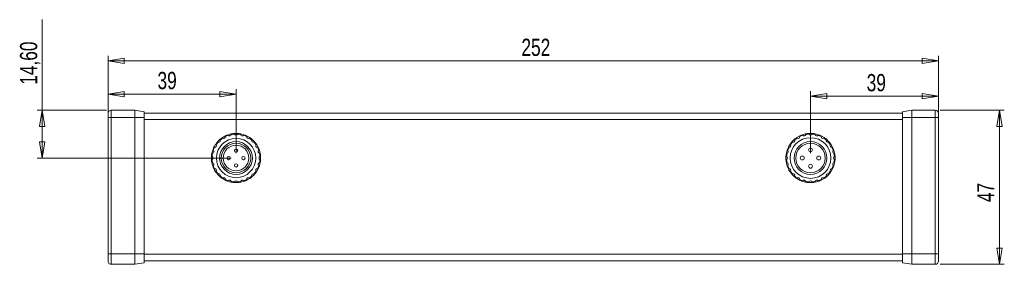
# Model space of a CAD drawing. Header units: millimetres. Extents: x 25 to 384, y 33 to 282.
# Tile 6 of 6: x 184 to 384, y 233 to 282. Entities that reach past the tile are written whole.
import ezdxf

# ---------------------------------------------------------------- set-up
doc = ezdxf.new("R2010")
doc.units = ezdxf.units.MM
doc.styles.add('SLDTEXTSTYLE0', font='TXT', dxfattribs={"width": 0.75})
doc.dimstyles.new('SLDDIMSTYLE0', dxfattribs={"dimtxt": 3.5, "dimasz": 3.302, "dimexe": 0, "dimexo": 0.0625, "dimgap": 0.875, "dimtad": 1, "dimtoh": 1, "dimlfac": 1.5, "dimrnd": 1e-09, "dimzin": 12, "dimdsep": 46, "dimtxsty": 'SLDTEXTSTYLE0', "dimblk1": 'CLOSED', "dimblk2": 'CLOSED', "dimsah": 1, "dimcen": 0.09, "dimadec": 0, "dimazin": 0, "dimtfac": 1, "dimtofl": 0, "dimtmove": 0, "dimatfit": 3, "dimldrblk": 'CLOSED', "dimfxl": 0, "dimtolj": 1, "dimtzin": 12, "dimarcsym": 0})

# ---------------------------------------------------------------- blocks, each defined once
blk = doc.blocks.new('_CLOSED')
at = {"color": 0, "linetype": 'ByBlock', "lineweight": -2}
for p, q in [((-1, 0.166667), (0, 0)), ((-1, 0.166667), (-1, -0.166667)), ((0, 0), (-1, -0.166667)), ((0, 0), (-1, 0))]:
    blk.add_line(p, q, dxfattribs=at)
blk = doc.blocks.new('*D2')
at = {"color": 7, "linetype": 'Continuous', "lineweight": 0}
for p, q in [((201.72, 263.6), (201.72, 275.07)), ((201.72, 274.07), (370.39, 274.07)), ((370.39, 263.6), (370.39, 275.07))]:
    blk.add_line(p, q, dxfattribs=at)
at = {"color": 7, "linetype": 'Continuous', "lineweight": 0, "xscale": 3.302, "yscale": 3.302, "rotation": 180.0000000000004}
blk.add_blockref('_CLOSED', (201.72, 274.07, 14.78), dxfattribs=at)
at = {"color": 7, "linetype": 'Continuous', "lineweight": 0, "xscale": 3.302, "yscale": 3.302}
blk.add_blockref('_CLOSED', (370.39, 274.07, 14.78), dxfattribs=at)
at = {"color": 7, "linetype": 'Continuous', "lineweight": 0, "insert": (285.68, 278.58), "char_height": 3.5, "attachment_point": 1, "style": 'SLDTEXTSTYLE0'}
blk.add_mtext('252', dxfattribs=at)
blk = doc.blocks.new('*D3')
at = {"color": 7, "linetype": 'Continuous', "lineweight": 0}
for p, q in [((370.72, 264.07), (383.75, 264.07)), ((382.75, 264.07), (382.75, 232.73)), ((370.72, 232.73), (383.75, 232.73))]:
    blk.add_line(p, q, dxfattribs=at)
at = {"color": 7, "linetype": 'Continuous', "lineweight": 0, "xscale": 3.302, "yscale": 3.302}
for p, rotation in [((382.75, 264.07, 14.78), 90.0000000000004), ((382.75, 232.73, 14.78), 270.0000000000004)]:
    blk.add_blockref('_CLOSED', p, dxfattribs=dict(at, rotation=rotation))
at = {"color": 7, "linetype": 'Continuous', "lineweight": 0, "insert": (378.24, 245.37), "char_height": 3.5, "attachment_point": 1, "rotation": 90, "style": 'SLDTEXTSTYLE0'}
blk.add_mtext('47', dxfattribs=at)
blk = doc.blocks.new('*D4')
at = {"color": 7, "linetype": 'Continuous', "lineweight": 0}
for p, q in [((188.35, 264.07), (188.35, 282.45)), ((201.39, 264.07), (187.35, 264.07)), ((188.35, 264.07), (188.35, 254.33)), ((226.72, 254.33), (187.35, 254.33))]:
    blk.add_line(p, q, dxfattribs=at)
at = {"color": 7, "linetype": 'Continuous', "lineweight": 0, "xscale": 3.302, "yscale": 3.302}
for p, rotation in [((188.35, 264.07, 14.78), 90.0000000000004), ((188.35, 254.33, 14.78), 270.0000000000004)]:
    blk.add_blockref('_CLOSED', p, dxfattribs=dict(at, rotation=rotation))
at = {"color": 7, "linetype": 'Continuous', "lineweight": 0, "insert": (183.84, 269.22), "char_height": 3.5, "attachment_point": 1, "rotation": 90, "style": 'SLDTEXTSTYLE0'}
blk.add_mtext('14,60', dxfattribs=at)
blk = doc.blocks.new('*D5')
at = {"color": 7, "linetype": 'Continuous', "lineweight": 0}
for p, q in [((201.72, 263.6), (201.72, 268.32)), ((227.72, 255.33), (227.72, 268.32)), ((227.72, 267.32), (201.72, 267.32))]:
    blk.add_line(p, q, dxfattribs=at)
at = {"color": 7, "linetype": 'Continuous', "lineweight": 0, "xscale": 3.302, "yscale": 3.302}
for p, rotation in [((201.72, 267.32, 14.78), 180.0000000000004), ((227.72, 267.32, 14.78), 360.0000000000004)]:
    blk.add_blockref('_CLOSED', p, dxfattribs=dict(at, rotation=rotation))
at = {"color": 7, "linetype": 'Continuous', "lineweight": 0, "insert": (211.77, 271.83), "char_height": 3.5, "attachment_point": 1, "style": 'SLDTEXTSTYLE0'}
blk.add_mtext('39', dxfattribs=at)
blk = doc.blocks.new('*D6')
at = {"color": 7, "linetype": 'Continuous', "lineweight": 0}
for p, q in [((344.39, 255.33), (344.39, 267.89)), ((344.39, 266.89), (370.39, 266.89)), ((370.39, 263.6), (370.39, 267.89))]:
    blk.add_line(p, q, dxfattribs=at)
at = {"color": 7, "linetype": 'Continuous', "lineweight": 0, "xscale": 3.302, "yscale": 3.302, "rotation": 180.0000000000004}
blk.add_blockref('_CLOSED', (344.39, 266.89, 14.78), dxfattribs=at)
at = {"color": 7, "linetype": 'Continuous', "lineweight": 0, "xscale": 3.302, "yscale": 3.302}
blk.add_blockref('_CLOSED', (370.39, 266.89, 14.78), dxfattribs=at)
at = {"color": 7, "linetype": 'Continuous', "lineweight": 0, "insert": (355.8, 271.4), "char_height": 3.5, "attachment_point": 1, "style": 'SLDTEXTSTYLE0'}
blk.add_mtext('39', dxfattribs=at)

msp = doc.modelspace()

# ---------------------------------------------------------------- linework, layer by layer
at = {"color": 7, "linetype": 'Continuous', "lineweight": 15}
for p, q in [((202.3881, 264.0661), (202.3881, 262.5994)), ((202.3881, 264.0661), (207.1644, 264.0661)), ((207.1644, 262.5994), (207.1644, 264.0661)), ((209.0548, 263.7327), (207.1644, 264.0661)), ((364.9452, 264.0661), (363.0548, 263.7327)), ((364.9452, 264.0661), (364.9452, 262.5994)), ((369.7214, 264.0661), (364.9452, 264.0661)), ((369.7214, 262.5994), (369.7214, 264.0661)), ((201.7214, 262.5994), (201.7214, 263.3994)), ((201.7214, 246.9269), (201.7214, 262.5994)), ((201.7214, 262.5994), (202.3881, 262.5994)), ((202.3881, 262.5994), (202.3881, 234.8661)), ((202.3881, 262.5994), (207.1644, 262.5994)), ((207.1644, 234.8661), (207.1644, 262.5994)), ((209.0548, 262.5994), (207.1644, 262.5994)), ((209.0548, 263.7327), (209.0548, 262.5994)), ((209.0548, 263.4661), (363.0548, 263.4661)), ((209.0548, 262.5994), (209.0548, 234.8661)), ((363.0548, 262.1327), (209.0548, 262.1327)), ((363.0548, 262.5994), (363.0548, 263.7327)), ((364.9452, 262.5994), (363.0548, 262.5994)), ((363.0548, 234.8661), (363.0548, 262.5994)), ((369.7214, 262.5994), (364.9452, 262.5994)), ((364.9452, 262.5994), (364.9452, 234.8661)), ((369.7214, 234.8661), (369.7214, 262.5994)), ((369.7214, 262.5994), (370.3881, 262.5994)), ((370.3881, 263.3994), (370.3881, 262.5994)), ((370.3881, 262.5994), (370.3881, 246.9269)), ((231.8754, 257.1157), (232.2085, 256.5387)), ((348.542, 257.1157), (348.8752, 256.5387)), ((222.7214, 254.3327), (222.7326, 254.6659)), ((222.7326, 253.9996), (222.7214, 254.3327)), ((222.8163, 255.3022), (222.9888, 255.9458)), ((232.7103, 254.6659), (232.7103, 253.9996)), ((339.3881, 254.3327), (339.3992, 254.6659)), ((339.3992, 253.9996), (339.3881, 254.3327)), ((339.483, 255.3022), (339.6554, 255.9458)), ((349.377, 254.6659), (349.377, 253.9996)), ((222.992, 252.7104), (222.8163, 253.3633)), ((232.2085, 252.1268), (231.8754, 251.5498)), ((339.6586, 252.7104), (339.483, 253.3633)), ((348.8752, 252.1268), (348.542, 251.5498)), ((201.7214, 245.3994), (201.7214, 246.9526)), ((201.7214, 243.8719), (201.7214, 245.3994)), ((201.7214, 234.8661), (201.7214, 243.8719)), ((370.3881, 243.8719), (370.3881, 234.8661)), ((201.7214, 234.8661), (202.3881, 234.8661)), ((201.7214, 233.3994), (201.7214, 234.8661)), ((202.3881, 234.8661), (207.1644, 234.8661)), ((202.3881, 234.8661), (202.3881, 232.7327)), ((209.0548, 234.8661), (207.1644, 234.8661)), ((207.1644, 232.7327), (207.1644, 234.8661)), ((209.0548, 234.8661), (209.0548, 233.0661)), ((209.0548, 234.7994), (363.0548, 234.7994)), ((364.9452, 234.8661), (363.0548, 234.8661)), ((363.0548, 233.0661), (363.0548, 234.8661)), ((369.7214, 234.8661), (364.9452, 234.8661)), ((364.9452, 234.8661), (364.9452, 232.7327)), ((369.7214, 234.8661), (370.3881, 234.8661)), ((369.7214, 232.7327), (369.7214, 234.8661)), ((370.3881, 234.8661), (370.3881, 233.3994)), ((202.3881, 232.7327), (207.1644, 232.7327)), ((209.0548, 233.0661), (207.1644, 232.7327)), ((363.0548, 233.4661), (209.0548, 233.4661)), ((364.9452, 232.7327), (363.0548, 233.0661)), ((369.7214, 232.7327), (364.9452, 232.7327))]:
    msp.add_line(p, q, dxfattribs=at)
at = {"color": 7, "linetype": 'Continuous', "lineweight": 15, "flags": 128}
for points in [[(223.9558, 257.6221), (224.4181, 258.0861), (224.4293, 258.096)], [(224.9385, 258.4867), (225.0999, 258.5904), (225.4745, 258.7994)], [(226.1084, 259.0654), (226.668, 259.2205), (226.752, 259.2379)], [(227.3883, 259.3216), (227.5092, 259.3282), (228.0501, 259.3219)], [(228.6909, 259.2379), (229.1856, 259.1136), (229.3345, 259.0654)], [(229.9684, 258.7994), (229.9725, 258.7974), (230.5044, 258.4867)], [(231.0135, 258.096), (231.3312, 257.7924), (231.4871, 257.6221)], [(340.6225, 257.6221), (341.0847, 258.0861), (341.096, 258.096)], [(341.6052, 258.4867), (341.7666, 258.5904), (342.1411, 258.7994)], [(342.7751, 259.0654), (343.3347, 259.2205), (343.4187, 259.2379)], [(344.055, 259.3216), (344.1759, 259.3282), (344.7167, 259.3219)], [(345.3575, 259.2379), (345.8522, 259.1136), (346.0011, 259.0654)], [(346.6351, 258.7994), (346.6391, 258.7974), (347.1711, 258.4867)], [(347.6802, 258.096), (347.9979, 257.7924), (348.1538, 257.6221)], [(223.2344, 256.5387), (223.3564, 256.7712), (223.5675, 257.1157)], [(339.9119, 256.5606), (340.023, 256.7712), (340.2342, 257.1157)], [(232.4541, 255.9458), (232.5601, 255.5926), (232.6266, 255.3022)], [(349.1208, 255.9458), (349.2268, 255.5926), (349.2932, 255.3022)], [(223.5675, 251.5498), (223.3564, 251.8943), (223.2344, 252.1268)], [(232.6266, 253.3633), (232.5601, 253.0729), (232.4427, 252.6867)], [(340.2342, 251.5498), (340.023, 251.8943), (339.9009, 252.1271)], [(349.2932, 253.3633), (349.2268, 253.0729), (349.1094, 252.6867)], [(224.4293, 250.5695), (224.4181, 250.5794), (223.9582, 251.0406)], [(225.5155, 249.8457), (225.0999, 250.0751), (224.9385, 250.1788)], [(230.5044, 250.1788), (229.9725, 249.8681), (229.9274, 249.8457)], [(231.4847, 251.0406), (231.3312, 250.873), (231.0135, 250.5695)], [(341.096, 250.5695), (341.0847, 250.5794), (340.6249, 251.0406)], [(342.1822, 249.8457), (341.7666, 250.0751), (341.6052, 250.1788)], [(347.1711, 250.1788), (346.6391, 249.8681), (346.594, 249.8457)], [(348.1514, 251.0406), (347.9979, 250.873), (347.6802, 250.5695)], [(226.752, 249.4276), (226.668, 249.445), (226.1084, 249.6001)], [(228.0546, 249.3439), (227.5092, 249.3372), (227.3883, 249.3439)], [(229.3345, 249.6001), (229.1856, 249.5519), (228.6909, 249.4276)], [(343.4187, 249.4276), (343.3347, 249.445), (342.7751, 249.6001)], [(344.7213, 249.3439), (344.1759, 249.3372), (344.055, 249.3439)], [(346.0011, 249.6001), (345.8522, 249.5519), (345.3575, 249.4276)]]:
    msp.add_lwpolyline(points, dxfattribs=at)
at = {"color": 7, "linetype": 'Continuous', "lineweight": 15}
for centre, radius in [((227.7214, 254.3327), 4), ((344.3881, 254.3327), 4.1333), ((227.7214, 254.3327), 3.3333), ((227.7214, 254.3327), 3), ((227.7214, 254.3327), 2.6), ((227.7214, 255.8327), 0.3333), ((344.3881, 254.3327), 3.3333), ((344.3881, 254.3327), 3), ((344.3888, 256.0001), 0.4), ((226.2214, 254.3327), 0.3333), ((229.2214, 254.3327), 0.3333), ((342.7214, 254.3327), 0.4), ((346.0561, 254.3327), 0.4), ((227.7214, 252.8327), 0.3333), ((344.3888, 252.6654), 0.4)]:
    msp.add_circle(centre, radius, dxfattribs=at)
for centre, radius, start, end in [((202.3881, 263.3994), 0.6667, 90, 180), ((369.7214, 263.3994), 0.6667, 0, 90), ((224.1859, 257.8683), 0.3333, 250.340702, 19.659298), ((227.7214, 254.3327), 5, 123.820426, 131.179574), ((227.7214, 254.3327), 4.8667, 123.54903, 131.45097), ((225.2214, 258.6629), 0.3333, 235.340702, 4.659298), ((227.7214, 254.3327), 5, 108.820426, 116.179574), ((227.7214, 254.3327), 4.8667, 108.54903, 116.45097), ((226.4273, 259.1624), 0.3333, 220.340702, 349.659298), ((227.7214, 254.3327), 5, 93.820426, 101.179574), ((227.7214, 254.3327), 4.8667, 93.54903, 101.45097), ((227.7214, 259.3327), 0.3333, 205.340702, 334.659298), ((227.7214, 254.3327), 4.8667, 78.54903, 86.45097), ((227.7214, 254.3327), 5, 78.820426, 86.179574), ((229.0155, 259.1624), 0.3333, 190.340702, 319.659298), ((227.7214, 254.3327), 4.8667, 63.54903, 71.45097), ((227.7214, 254.3327), 5, 63.820426, 71.179574), ((230.2214, 258.6629), 0.3333, 175.340702, 304.659298), ((227.7214, 254.3327), 4.8667, 48.54903, 56.45097), ((227.7214, 254.3327), 5, 48.820426, 56.179574), ((231.257, 257.8683), 0.3333, 160.340702, 289.659298), ((340.8526, 257.8683), 0.3333, 250.340702, 19.659298), ((344.3881, 254.3327), 5, 123.820426, 131.179574), ((344.3881, 254.3327), 4.8667, 123.54903, 131.45097), ((341.8881, 258.6629), 0.3333, 235.340702, 4.659298), ((344.3881, 254.3327), 5, 108.820426, 116.179574), ((344.3881, 254.3327), 4.8667, 108.54903, 116.45097), ((343.094, 259.1624), 0.3333, 220.340702, 349.659298), ((344.3881, 254.3327), 5, 93.820426, 101.179574), ((344.3881, 254.3327), 4.8667, 93.54903, 101.45097), ((344.3881, 259.3327), 0.3333, 205.340702, 334.659298), ((344.3881, 254.3327), 4.8667, 78.54903, 86.45097), ((344.3881, 254.3327), 5, 78.820426, 86.179574), ((345.6822, 259.1624), 0.3333, 190.340702, 319.659298), ((344.3881, 254.3327), 4.8667, 63.54903, 71.45097), ((344.3881, 254.3327), 5, 63.820426, 71.179574), ((346.8881, 258.6629), 0.3333, 175.340702, 304.659298), ((344.3881, 254.3327), 4.8667, 48.54903, 56.45097), ((344.3881, 254.3327), 5, 48.820426, 56.179574), ((347.9236, 257.8683), 0.3333, 160.340702, 289.659298), ((227.7214, 254.3327), 5, 153.820426, 161.179574), ((227.7214, 254.3327), 4.8667, 153.54903, 161.45097), ((223.3913, 256.8327), 0.3333, 265.340702, 34.659298), ((227.7214, 254.3327), 5, 138.820426, 146.179574), ((227.7214, 254.3327), 4.8667, 138.54903, 146.45097), ((227.7214, 254.3327), 4.8667, 33.54903, 41.45097), ((227.7214, 254.3327), 5, 33.820426, 41.179574), ((232.0516, 256.8327), 0.3333, 145.340702, 274.659298), ((227.7214, 254.3327), 4.8667, 18.54903, 26.45097), ((227.7214, 254.3327), 5, 18.820426, 26.179574), ((344.3881, 254.3327), 5, 153.820426, 161.179574), ((344.3881, 254.3327), 4.8667, 153.54903, 161.45097), ((340.058, 256.8327), 0.3333, 265.340702, 34.659298), ((344.3881, 254.3327), 5, 138.820426, 146.179574), ((344.3881, 254.3327), 4.8667, 138.54903, 146.45097), ((344.3881, 254.3327), 4.8667, 33.54903, 41.45097), ((344.3881, 254.3327), 5, 33.820426, 41.179574), ((348.7182, 256.8327), 0.3333, 145.340702, 274.659298), ((344.3881, 254.3327), 4.8667, 18.54903, 26.45097), ((344.3881, 254.3327), 5, 18.820426, 26.179574), ((227.7214, 254.3327), 5, 168.820426, 176.179574), ((227.7214, 254.3327), 5, 183.820426, 191.179574), ((227.7214, 254.3327), 4.8667, 168.54903, 176.45097), ((222.7214, 254.3327), 0.3333, 295.340702, 64.659298), ((227.7214, 254.3327), 4.8667, 183.54903, 191.45097), ((222.8918, 255.6268), 0.3333, 280.340702, 49.659298), ((232.5511, 255.6268), 0.3333, 130.340702, 259.659298), ((232.7214, 254.3327), 0.3333, 115.340702, 244.659298), ((227.7214, 254.3327), 4.8667, 3.54903, 11.45097), ((227.7214, 254.3327), 4.8667, 348.54903, 356.45097), ((227.7214, 254.3327), 5, 3.820426, 11.179574), ((227.7214, 254.3327), 5, 348.820426, 356.179574), ((344.3881, 254.3327), 5, 168.820426, 176.179574), ((344.3881, 254.3327), 5, 183.820426, 191.179574), ((344.3881, 254.3327), 4.8667, 168.54903, 176.45097), ((339.3881, 254.3327), 0.3333, 295.340702, 64.659298), ((344.3881, 254.3327), 4.8667, 183.54903, 191.45097), ((339.5585, 255.6268), 0.3333, 280.340702, 49.659298), ((349.2177, 255.6268), 0.3333, 130.340702, 259.659298), ((349.3881, 254.3327), 0.3333, 115.340702, 244.659298), ((344.3881, 254.3327), 4.8667, 3.54903, 11.45097), ((344.3881, 254.3327), 4.8667, 348.54903, 356.45097), ((344.3881, 254.3327), 5, 3.820426, 11.179574), ((344.3881, 254.3327), 5, 348.820426, 356.179574), ((222.8918, 253.0386), 0.3333, 310.340702, 79.659298), ((227.7214, 254.3327), 5, 198.820426, 206.179574), ((227.7214, 254.3327), 4.8667, 198.54903, 206.45097), ((223.3913, 251.8327), 0.3333, 325.340702, 94.659298), ((232.0516, 251.8327), 0.3333, 85.340702, 214.659298), ((227.7214, 254.3327), 4.8667, 333.54903, 341.45097), ((227.7214, 254.3327), 5, 333.820426, 341.179574), ((232.5511, 253.0386), 0.3333, 100.340702, 229.659298), ((339.5585, 253.0386), 0.3333, 310.340702, 79.659298), ((344.3881, 254.3327), 5, 198.820426, 206.179574), ((344.3881, 254.3327), 4.8667, 198.54903, 206.45097), ((340.058, 251.8327), 0.3333, 325.340702, 94.659298), ((348.7182, 251.8327), 0.3333, 85.340702, 214.659298), ((344.3881, 254.3327), 4.8667, 333.54903, 341.45097), ((344.3881, 254.3327), 5, 333.820426, 341.179574), ((349.2177, 253.0386), 0.3333, 100.340702, 229.659298), ((227.7214, 254.3327), 5, 213.820426, 221.179574), ((227.7214, 254.3327), 4.8667, 213.54903, 221.45097), ((224.1859, 250.7972), 0.3333, 340.340702, 109.659298), ((227.7214, 254.3327), 5, 228.820426, 236.179574), ((227.7214, 254.3327), 4.8667, 228.54903, 236.45097), ((225.2214, 250.0026), 0.3333, 355.340702, 124.659298), ((227.7214, 254.3327), 4.8667, 243.54903, 251.45097), ((227.7214, 254.3327), 4.8667, 288.54903, 296.45097), ((230.2214, 250.0026), 0.3333, 55.340702, 184.659298), ((227.7214, 254.3327), 4.8667, 303.54903, 311.45097), ((227.7214, 254.3327), 5, 303.820426, 311.179574), ((231.257, 250.7972), 0.3333, 70.340702, 199.659298), ((227.7214, 254.3327), 4.8667, 318.54903, 326.45097), ((227.7214, 254.3327), 5, 318.820426, 326.179574), ((344.3881, 254.3327), 5, 213.820426, 221.179574), ((344.3881, 254.3327), 4.8667, 213.54903, 221.45097), ((340.8526, 250.7972), 0.3333, 340.340702, 109.659298), ((344.3881, 254.3327), 5, 228.820426, 236.179574), ((344.3881, 254.3327), 4.8667, 228.54903, 236.45097), ((341.8881, 250.0026), 0.3333, 355.340702, 124.659298), ((344.3881, 254.3327), 4.8667, 243.54903, 251.45097), ((344.3881, 254.3327), 4.8667, 288.54903, 296.45097), ((346.8881, 250.0026), 0.3333, 55.340702, 184.659298), ((344.3881, 254.3327), 4.8667, 303.54903, 311.45097), ((344.3881, 254.3327), 5, 303.820426, 311.179574), ((347.9236, 250.7972), 0.3333, 70.340702, 199.659298), ((344.3881, 254.3327), 4.8667, 318.54903, 326.45097), ((344.3881, 254.3327), 5, 318.820426, 326.179574), ((227.7214, 254.3327), 5, 243.820426, 251.179574), ((226.4273, 249.5031), 0.3333, 10.340702, 139.659298), ((227.7214, 254.3327), 5, 258.820426, 266.179574), ((227.7214, 254.3327), 4.8667, 258.54903, 266.45097), ((227.7214, 249.3327), 0.3333, 25.340702, 154.659298), ((227.7214, 254.3327), 4.8667, 273.54903, 281.45097), ((227.7214, 254.3327), 5, 273.820426, 281.179574), ((229.0155, 249.5031), 0.3333, 40.340702, 169.659298), ((227.7214, 254.3327), 5, 288.820426, 296.179574), ((344.3881, 254.3327), 5, 243.820426, 251.179574), ((343.094, 249.5031), 0.3333, 10.340702, 139.659298), ((344.3881, 254.3327), 5, 258.820426, 266.179574), ((344.3881, 254.3327), 4.8667, 258.54903, 266.45097), ((344.3881, 249.3327), 0.3333, 25.340702, 154.659298), ((344.3881, 254.3327), 4.8667, 273.54903, 281.45097), ((344.3881, 254.3327), 5, 273.820426, 281.179574), ((345.6822, 249.5031), 0.3333, 40.340702, 169.659298), ((344.3881, 254.3327), 5, 288.820426, 296.179574), ((202.3881, 233.3994), 0.6667, 180, 270), ((369.7214, 233.3994), 0.6667, 270, 0)]:
    msp.add_arc(centre, radius, start, end, dxfattribs=at)
for points, knots in [([(224.4998, 257.9804), (224.4997, 257.9807), (224.4939, 257.9968), (224.4806, 258.0263), (224.459, 258.0605), (224.4411, 258.0831), (224.4309, 258.0944), (224.4298, 258.0955), (224.4293, 258.096)], [0, 0, 0, 0, 0.0041769, 0.24280469, 0.4530011, 0.65498393, 0.86223575, 1, 1, 1, 1]), ([(224.9385, 258.4867), (224.9392, 258.4854), (224.9408, 258.4829), (224.9535, 258.4639), (224.9746, 258.4379), (225.0019, 258.4108), (225.0227, 258.3955), (225.0319, 258.3887)], [0, 0, 0, 0, 0.21111894, 0.42288593, 0.6335733, 0.83847728, 1, 1, 1, 1]), ([(225.5537, 258.6899), (225.5537, 258.6902), (225.5522, 258.7073), (225.547, 258.7392), (225.5349, 258.7778), (225.5236, 258.8043), (225.5166, 258.8179), (225.5158, 258.8193), (225.5155, 258.8198)], [0, 0, 0, 0, 0.00417573, 0.24279762, 0.45298882, 0.65497534, 0.8622338, 1, 1, 1, 1]), ([(226.1084, 259.0654), (226.1088, 259.064), (226.1097, 259.0612), (226.117, 259.0395), (226.1307, 259.009), (226.15, 258.9757), (226.1662, 258.9555), (226.1733, 258.9466)], [0, 0, 0, 0, 0.21111889, 0.42288536, 0.63357251, 0.83848253, 1, 1, 1, 1]), ([(226.7553, 259.1025), (226.7553, 259.1028), (226.7583, 259.1197), (226.7616, 259.1519), (226.7599, 259.1923), (226.7558, 259.2208), (226.7525, 259.2357), (226.7522, 259.2372), (226.752, 259.2379)], [0, 0, 0, 0, 0.00417783, 0.24280197, 0.45299211, 0.65497933, 0.86223541, 1, 1, 1, 1]), ([(227.3883, 259.3216), (227.3883, 259.3202), (227.3884, 259.3172), (227.3899, 259.2944), (227.3952, 259.2614), (227.4053, 259.2243), (227.4156, 259.2005), (227.4202, 259.1901)], [0, 0, 0, 0, 0.21112152, 0.4228879, 0.63357897, 0.83848857, 1, 1, 1, 1]), ([(228.0227, 259.1901), (228.0228, 259.1903), (228.0301, 259.2058), (228.0415, 259.2361), (228.0504, 259.2756), (228.0538, 259.3042), (228.0545, 259.3194), (228.0546, 259.321), (228.0546, 259.3216)], [0, 0, 0, 0, 0.00417985, 0.24279769, 0.45298947, 0.65497837, 0.86223463, 1, 1, 1, 1]), ([(228.6909, 259.2379), (228.6905, 259.2364), (228.6898, 259.2336), (228.6854, 259.2112), (228.6819, 259.1779), (228.682, 259.1394), (228.6859, 259.1138), (228.6876, 259.1025)], [0, 0, 0, 0, 0.21111959, 0.42288949, 0.63357604, 0.8384878, 1, 1, 1, 1]), ([(229.2696, 258.9466), (229.2698, 258.9468), (229.2809, 258.9599), (229.2997, 258.9862), (229.3185, 259.022), (229.3292, 259.0487), (229.3338, 259.0633), (229.3343, 259.0648), (229.3345, 259.0654)], [0, 0, 0, 0, 0.00417776, 0.24280895, 0.45299784, 0.6549815, 0.86223585, 1, 1, 1, 1]), ([(229.9274, 258.8198), (229.9267, 258.8185), (229.9253, 258.816), (229.9151, 258.7954), (229.9032, 258.7642), (229.8934, 258.727), (229.8905, 258.7013), (229.8892, 258.6899)], [0, 0, 0, 0, 0.21112181, 0.42288937, 0.6335797, 0.83849032, 1, 1, 1, 1]), ([(230.411, 258.3887), (230.4112, 258.3889), (230.4253, 258.3986), (230.4503, 258.4191), (230.4778, 258.4489), (230.495, 258.4719), (230.5032, 258.4848), (230.5041, 258.4861), (230.5044, 258.4867)], [0, 0, 0, 0, 0.004176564, 0.24281186, 0.453002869, 0.654984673, 0.862236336, 1, 1, 1, 1]), ([(231.0135, 258.096), (231.0125, 258.0949), (231.0105, 258.0928), (230.9954, 258.0756), (230.9758, 258.0485), (230.9567, 258.0151), (230.9472, 257.991), (230.9431, 257.9804)], [0, 0, 0, 0, 0.21112033, 0.42288598, 0.63357237, 0.83848335, 1, 1, 1, 1]), ([(341.1665, 257.9804), (341.1664, 257.9807), (341.1606, 257.9968), (341.1473, 258.0263), (341.1256, 258.0605), (341.1078, 258.0831), (341.0975, 258.0944), (341.0964, 258.0955), (341.096, 258.096)], [0, 0, 0, 0, 0.00417696, 0.24280567, 0.45300005, 0.65498544, 0.86224569, 1, 1, 1, 1]), ([(341.6052, 258.4867), (341.6059, 258.4854), (341.6074, 258.4829), (341.6201, 258.4639), (341.6412, 258.4379), (341.6685, 258.4108), (341.6894, 258.3955), (341.6985, 258.3887)], [0, 0, 0, 0, 0.211121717, 0.422881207, 0.633571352, 0.838493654, 1, 1, 1, 1]), ([(342.2203, 258.6899), (342.2203, 258.6902), (342.219, 258.7073), (342.2136, 258.7392), (342.2016, 258.7778), (342.1902, 258.8043), (342.1832, 258.8179), (342.1825, 258.8193), (342.1822, 258.8198)], [0, 0, 0, 0, 0.00417384, 0.24279903, 0.45299769, 0.6549857, 0.86224568, 1, 1, 1, 1]), ([(342.7751, 259.0654), (342.7755, 259.064), (342.7763, 259.0612), (342.7837, 259.0395), (342.7973, 259.009), (342.8167, 258.9757), (342.8328, 258.9555), (342.8399, 258.9466)], [0, 0, 0, 0, 0.21112323, 0.42288767, 0.63357916, 0.83849339, 1, 1, 1, 1]), ([(343.4219, 259.1025), (343.422, 259.1028), (343.4251, 259.1196), (343.4282, 259.1519), (343.4266, 259.1923), (343.4225, 259.2208), (343.4192, 259.2357), (343.4188, 259.2372), (343.4187, 259.2379)], [0, 0, 0, 0, 0.00418201, 0.24280285, 0.45299938, 0.6549876, 0.86224641, 1, 1, 1, 1]), ([(344.055, 259.3216), (344.055, 259.3202), (344.0551, 259.3172), (344.0566, 259.2944), (344.0618, 259.2614), (344.0719, 259.2243), (344.0823, 259.2005), (344.0868, 259.1901)], [0, 0, 0, 0, 0.21112369, 0.42288197, 0.6335752, 0.83848691, 1, 1, 1, 1]), ([(344.6894, 259.1901), (344.6895, 259.1903), (344.6968, 259.2058), (344.7082, 259.2361), (344.7171, 259.2756), (344.7205, 259.3042), (344.7212, 259.3194), (344.7212, 259.321), (344.7213, 259.3216)], [0, 0, 0, 0, 0.00417985, 0.24280389, 0.45300165, 0.65499059, 0.86224629, 1, 1, 1, 1]), ([(345.3575, 259.2379), (345.3572, 259.2364), (345.3565, 259.2336), (345.352, 259.2112), (345.3486, 259.1779), (345.3487, 259.1394), (345.3526, 259.1138), (345.3543, 259.1025)], [0, 0, 0, 0, 0.21112242, 0.42288206, 0.63357219, 0.83848628, 1, 1, 1, 1]), ([(345.9363, 258.9466), (345.9365, 258.9468), (345.9475, 258.9599), (345.9664, 258.9862), (345.9852, 259.022), (345.9958, 259.0487), (346.0005, 259.0633), (346.0009, 259.0648), (346.0011, 259.0654)], [0, 0, 0, 0, 0.00416267, 0.24279657, 0.45299564, 0.65498338, 0.86224475, 1, 1, 1, 1]), ([(346.594, 258.8198), (346.5933, 258.8185), (346.5919, 258.816), (346.5818, 258.7954), (346.5699, 258.7642), (346.56, 258.727), (346.5572, 258.7013), (346.5559, 258.6899)], [0, 0, 0, 0, 0.21112398, 0.42288343, 0.63357593, 0.83848866, 1, 1, 1, 1]), ([(347.0777, 258.3887), (347.0779, 258.3889), (347.092, 258.3986), (347.117, 258.4191), (347.1444, 258.4489), (347.1617, 258.4719), (347.1699, 258.4848), (347.1707, 258.4861), (347.1711, 258.4867)], [0, 0, 0, 0, 0.004176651, 0.242796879, 0.452998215, 0.654984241, 0.86224514, 1, 1, 1, 1]), ([(347.6802, 258.096), (347.6792, 258.0949), (347.6772, 258.0928), (347.6621, 258.0756), (347.6425, 258.0485), (347.6234, 258.0151), (347.6139, 257.991), (347.6097, 257.9804)], [0, 0, 0, 0, 0.21112076, 0.42288652, 0.63357598, 0.83848995, 1, 1, 1, 1]), ([(223.2344, 256.5387), (223.2356, 256.538), (223.2382, 256.5366), (223.2587, 256.5264), (223.29, 256.5145), (223.3272, 256.5047), (223.3529, 256.5018), (223.3642, 256.5005)], [0, 0, 0, 0, 0.21112237, 0.42289515, 0.63358799, 0.83850658, 1, 1, 1, 1]), ([(223.6655, 257.0223), (223.6653, 257.0225), (223.6556, 257.0366), (223.6351, 257.0616), (223.6053, 257.0891), (223.5823, 257.1063), (223.5694, 257.1145), (223.5681, 257.1154), (223.5675, 257.1157)], [0, 0, 0, 0, 0.00417327, 0.24279334, 0.45298656, 0.65497909, 0.86223618, 1, 1, 1, 1]), ([(223.9582, 257.6248), (223.9593, 257.6238), (223.9614, 257.6218), (223.9786, 257.6067), (224.0057, 257.5871), (224.039, 257.568), (224.0631, 257.5585), (224.0738, 257.5544)], [0, 0, 0, 0, 0.21112378, 0.42288949, 0.63358564, 0.83849439, 1, 1, 1, 1]), ([(231.3691, 257.5544), (231.3694, 257.5545), (231.3855, 257.5602), (231.415, 257.5736), (231.4492, 257.5952), (231.4718, 257.613), (231.4831, 257.6233), (231.4842, 257.6244), (231.4847, 257.6248)], [0, 0, 0, 0, 0.00417146, 0.2427886, 0.4529816, 0.65497491, 0.86223413, 1, 1, 1, 1]), ([(231.8754, 257.1157), (231.8741, 257.1149), (231.8716, 257.1134), (231.8526, 257.1007), (231.8266, 257.0796), (231.7995, 257.0523), (231.7842, 257.0315), (231.7774, 257.0223)], [0, 0, 0, 0, 0.211120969, 0.422892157, 0.633582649, 0.838485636, 1, 1, 1, 1]), ([(232.0786, 256.5005), (232.0789, 256.5005), (232.096, 256.5019), (232.1279, 256.5072), (232.1665, 256.5193), (232.193, 256.5306), (232.2066, 256.5376), (232.208, 256.5384), (232.2085, 256.5387)], [0, 0, 0, 0, 0.00419861, 0.24280966, 0.45299525, 0.6549771, 0.86223587, 1, 1, 1, 1]), ([(339.901, 256.5387), (339.9023, 256.538), (339.9049, 256.5366), (339.9254, 256.5264), (339.9566, 256.5145), (339.9938, 256.5047), (340.0196, 256.5018), (340.0309, 256.5005)], [0, 0, 0, 0, 0.21112313, 0.42288639, 0.63356353, 0.83848286, 1, 1, 1, 1]), ([(340.3322, 257.0223), (340.332, 257.0225), (340.3223, 257.0366), (340.3017, 257.0616), (340.272, 257.089), (340.2489, 257.1063), (340.2361, 257.1145), (340.2347, 257.1154), (340.2342, 257.1157)], [0, 0, 0, 0, 0.00417334, 0.24279557, 0.45299846, 0.65498246, 0.86224324, 1, 1, 1, 1]), ([(340.6249, 257.6248), (340.6259, 257.6238), (340.628, 257.6218), (340.6452, 257.6067), (340.6723, 257.5871), (340.7057, 257.568), (340.7298, 257.5585), (340.7404, 257.5544)], [0, 0, 0, 0, 0.21112029, 0.42288386, 0.63356509, 0.83847327, 1, 1, 1, 1]), ([(348.0358, 257.5544), (348.0361, 257.5545), (348.0522, 257.5602), (348.0817, 257.5736), (348.1158, 257.5952), (348.1385, 257.613), (348.1497, 257.6233), (348.1509, 257.6244), (348.1514, 257.6248)], [0, 0, 0, 0, 0.00417145, 0.24280689, 0.45300521, 0.65498573, 0.86224434, 1, 1, 1, 1]), ([(348.542, 257.1157), (348.5408, 257.1149), (348.5383, 257.1134), (348.5193, 257.1007), (348.4933, 257.0796), (348.4662, 257.0523), (348.4508, 257.0315), (348.4441, 257.0223)], [0, 0, 0, 0, 0.21112454, 0.4228764, 0.63356715, 0.83848544, 1, 1, 1, 1]), ([(348.7453, 256.5005), (348.7456, 256.5005), (348.7626, 256.5019), (348.7946, 256.5072), (348.8332, 256.5193), (348.8597, 256.5306), (348.8732, 256.5376), (348.8746, 256.5384), (348.8752, 256.5387)], [0, 0, 0, 0, 0.00417526, 0.24278893, 0.45300404, 0.65498987, 0.86224484, 1, 1, 1, 1]), ([(222.8641, 254.634), (222.8638, 254.6341), (222.8484, 254.6414), (222.8181, 254.6528), (222.7786, 254.6617), (222.75, 254.6651), (222.7348, 254.6658), (222.7332, 254.6659), (222.7326, 254.6659)], [0, 0, 0, 0, 0.004185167, 0.242807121, 0.452984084, 0.654979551, 0.862233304, 1, 1, 1, 1]), ([(222.7326, 253.9996), (222.734, 253.9996), (222.737, 253.9997), (222.7598, 254.0012), (222.7928, 254.0065), (222.8299, 254.0165), (222.8537, 254.0269), (222.8641, 254.0315)], [0, 0, 0, 0, 0.21112097, 0.42289528, 0.63357566, 0.83848994, 1, 1, 1, 1]), ([(222.8163, 255.3022), (222.8177, 255.3018), (222.8206, 255.3011), (222.843, 255.2967), (222.8763, 255.2932), (222.9148, 255.2933), (222.9404, 255.2972), (222.9516, 255.2989)], [0, 0, 0, 0, 0.21112015, 0.42288868, 0.6335808, 0.83849238, 1, 1, 1, 1]), ([(223.1076, 255.8809), (223.1074, 255.8811), (223.0943, 255.8922), (223.068, 255.911), (223.0322, 255.9298), (223.0054, 255.9405), (222.9909, 255.9451), (222.9894, 255.9456), (222.9888, 255.9458)], [0, 0, 0, 0, 0.00416505, 0.24278813, 0.45299337, 0.65497221, 0.86223434, 1, 1, 1, 1]), ([(232.4541, 255.9458), (232.4527, 255.9453), (232.4499, 255.9445), (232.4282, 255.9372), (232.3977, 255.9235), (232.3645, 255.9042), (232.3442, 255.888), (232.3353, 255.8809)], [0, 0, 0, 0, 0.21112107, 0.42288936, 0.63358915, 0.83849232, 1, 1, 1, 1]), ([(232.4912, 255.2989), (232.4915, 255.2989), (232.5083, 255.2958), (232.5406, 255.2926), (232.581, 255.2943), (232.6095, 255.2984), (232.6244, 255.3017), (232.626, 255.302), (232.6266, 255.3022)], [0, 0, 0, 0, 0.00418198, 0.2427973, 0.45300146, 0.65497669, 0.86223518, 1, 1, 1, 1]), ([(232.7103, 254.6659), (232.7089, 254.6659), (232.7059, 254.6658), (232.6831, 254.6643), (232.6501, 254.659), (232.613, 254.6489), (232.5892, 254.6386), (232.5788, 254.634)], [0, 0, 0, 0, 0.21111817, 0.42289363, 0.63357514, 0.83849352, 1, 1, 1, 1]), ([(232.5788, 254.0315), (232.579, 254.0314), (232.5945, 254.024), (232.6248, 254.0126), (232.6643, 254.0038), (232.6929, 254.0004), (232.7081, 253.9997), (232.7097, 253.9996), (232.7103, 253.9996)], [0, 0, 0, 0, 0.004185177, 0.242807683, 0.452985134, 0.654981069, 0.862235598, 1, 1, 1, 1]), ([(339.5308, 254.634), (339.5305, 254.6341), (339.5151, 254.6414), (339.4847, 254.6528), (339.4453, 254.6617), (339.4167, 254.6651), (339.4014, 254.6658), (339.3999, 254.6659), (339.3992, 254.6659)], [0, 0, 0, 0, 0.00418516, 0.24280431, 0.45300634, 0.65498602, 0.86224795, 1, 1, 1, 1]), ([(339.3992, 253.9996), (339.4007, 253.9996), (339.4036, 253.9997), (339.4264, 254.0012), (339.4595, 254.0065), (339.4966, 254.0166), (339.5203, 254.0269), (339.5308, 254.0315)], [0, 0, 0, 0, 0.21112097, 0.42287369, 0.63355407, 0.83846835, 1, 1, 1, 1]), ([(339.483, 255.3022), (339.4844, 255.3018), (339.4873, 255.3011), (339.5097, 255.2967), (339.543, 255.2932), (339.5814, 255.2933), (339.607, 255.2972), (339.6183, 255.2989)], [0, 0, 0, 0, 0.21112233, 0.42288274, 0.63357703, 0.83849072, 1, 1, 1, 1]), ([(339.7743, 255.8809), (339.774, 255.8811), (339.761, 255.8921), (339.7347, 255.911), (339.6989, 255.9298), (339.6721, 255.9405), (339.6576, 255.9451), (339.656, 255.9456), (339.6554, 255.9458)], [0, 0, 0, 0, 0.00418299, 0.24280384, 0.45299705, 0.65498994, 0.86224364, 1, 1, 1, 1]), ([(349.1208, 255.9458), (349.1194, 255.9453), (349.1166, 255.9445), (349.0949, 255.9372), (349.0644, 255.9235), (349.0311, 255.9042), (349.0109, 255.888), (349.002, 255.8809)], [0, 0, 0, 0, 0.211125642, 0.422884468, 0.633569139, 0.838491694, 1, 1, 1, 1]), ([(349.1579, 255.2989), (349.1582, 255.2989), (349.175, 255.2958), (349.2072, 255.2927), (349.2477, 255.2943), (349.2762, 255.2984), (349.2911, 255.3017), (349.2926, 255.302), (349.2932, 255.3022)], [0, 0, 0, 0, 0.00415895, 0.24280034, 0.45299471, 0.65498953, 0.86224388, 1, 1, 1, 1]), ([(349.377, 254.6659), (349.3755, 254.6659), (349.3726, 254.6658), (349.3498, 254.6643), (349.3168, 254.659), (349.2796, 254.6489), (349.2559, 254.6386), (349.2454, 254.634)], [0, 0, 0, 0, 0.21112218, 0.42287611, 0.633575, 0.83849346, 1, 1, 1, 1]), ([(349.2454, 254.0315), (349.2457, 254.0314), (349.2612, 254.024), (349.2915, 254.0126), (349.3309, 254.0038), (349.3595, 254.0004), (349.3748, 253.9997), (349.3764, 253.9996), (349.377, 253.9996)], [0, 0, 0, 0, 0.00418518, 0.24280576, 0.45300904, 0.65498993, 0.86224462, 1, 1, 1, 1]), ([(222.9516, 253.3666), (222.9514, 253.3666), (222.9345, 253.3697), (222.9023, 253.3729), (222.8619, 253.3712), (222.8334, 253.3671), (222.8185, 253.3638), (222.8169, 253.3635), (222.8163, 253.3633)], [0, 0, 0, 0, 0.00417988, 0.24279644, 0.45300065, 0.6549769, 0.86223543, 1, 1, 1, 1]), ([(222.9888, 252.7197), (222.9902, 252.7201), (222.993, 252.721), (223.0147, 252.7283), (223.0452, 252.7419), (223.0784, 252.7613), (223.0987, 252.7775), (223.1076, 252.7846)], [0, 0, 0, 0, 0.21112146, 0.42289013, 0.63358847, 0.83849203, 1, 1, 1, 1]), ([(223.3642, 252.165), (223.3639, 252.1649), (223.3469, 252.1636), (223.315, 252.1583), (223.2763, 252.1462), (223.2499, 252.1349), (223.2363, 252.1279), (223.2349, 252.1271), (223.2344, 252.1268)], [0, 0, 0, 0, 0.00417479, 0.24279104, 0.45298121, 0.65496891, 0.86223317, 1, 1, 1, 1]), ([(232.2085, 252.1268), (232.2072, 252.1275), (232.2047, 252.1289), (232.1842, 252.139), (232.1529, 252.151), (232.1157, 252.1608), (232.09, 252.1637), (232.0786, 252.165)], [0, 0, 0, 0, 0.21111737, 0.42288394, 0.63357483, 0.83848726, 1, 1, 1, 1]), ([(232.3353, 252.7846), (232.3355, 252.7844), (232.3486, 252.7733), (232.3749, 252.7545), (232.4107, 252.7357), (232.4374, 252.725), (232.452, 252.7204), (232.4535, 252.7199), (232.4541, 252.7197)], [0, 0, 0, 0, 0.00416126, 0.24278512, 0.45299105, 0.65497055, 0.86223408, 1, 1, 1, 1]), ([(232.6266, 253.3633), (232.6251, 253.3637), (232.6223, 253.3644), (232.5999, 253.3688), (232.5666, 253.3723), (232.5281, 253.3721), (232.5025, 253.3683), (232.4912, 253.3666)], [0, 0, 0, 0, 0.21112043, 0.42288923, 0.63358163, 0.83849368, 1, 1, 1, 1]), ([(339.6183, 253.3666), (339.618, 253.3666), (339.6012, 253.3697), (339.569, 253.3729), (339.5286, 253.3712), (339.5001, 253.3671), (339.4851, 253.3638), (339.4836, 253.3635), (339.483, 253.3633)], [0, 0, 0, 0, 0.00417994, 0.24279748, 0.45299005, 0.65498413, 0.86224534, 1, 1, 1, 1]), ([(339.6554, 252.7197), (339.6568, 252.7201), (339.6597, 252.721), (339.6813, 252.7283), (339.7119, 252.742), (339.7451, 252.7613), (339.7653, 252.7775), (339.7743, 252.7846)], [0, 0, 0, 0, 0.21112603, 0.42288525, 0.63356847, 0.8384914, 1, 1, 1, 1]), ([(340.0309, 252.165), (340.0306, 252.1649), (340.0136, 252.1636), (339.9816, 252.1583), (339.943, 252.1462), (339.9166, 252.1349), (339.903, 252.1279), (339.9016, 252.1271), (339.901, 252.1268)], [0, 0, 0, 0, 0.00417476, 0.242810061, 0.453004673, 0.654990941, 0.862245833, 1, 1, 1, 1]), ([(348.8752, 252.1268), (348.8739, 252.1275), (348.8713, 252.1289), (348.8508, 252.139), (348.8196, 252.151), (348.7824, 252.1608), (348.7567, 252.1637), (348.7453, 252.165)], [0, 0, 0, 0, 0.21112302, 0.42288497, 0.63356503, 0.83848294, 1, 1, 1, 1]), ([(349.002, 252.7846), (349.0022, 252.7844), (349.0153, 252.7734), (349.0415, 252.7544), (349.0774, 252.7357), (349.1041, 252.725), (349.1187, 252.7204), (349.1202, 252.7199), (349.1208, 252.7197)], [0, 0, 0, 0, 0.00417922, 0.24280085, 0.45299475, 0.65498829, 0.86224338, 1, 1, 1, 1]), ([(349.2932, 253.3633), (349.2918, 253.3637), (349.289, 253.3644), (349.2665, 253.3688), (349.2333, 253.3723), (349.1948, 253.3721), (349.1692, 253.3683), (349.1579, 253.3666)], [0, 0, 0, 0, 0.21112629, 0.42289069, 0.63357145, 0.83848919, 1, 1, 1, 1]), ([(223.5675, 251.5498), (223.5688, 251.5505), (223.5713, 251.5521), (223.5903, 251.5648), (223.6163, 251.5859), (223.6434, 251.6132), (223.6587, 251.634), (223.6655, 251.6432)], [0, 0, 0, 0, 0.21112066, 0.42289264, 0.63357948, 0.83848165, 1, 1, 1, 1]), ([(224.0738, 251.1111), (224.0735, 251.111), (224.0574, 251.1052), (224.0279, 251.0919), (223.9937, 251.0703), (223.9711, 251.0524), (223.9598, 251.0422), (223.9587, 251.0411), (223.9582, 251.0406)], [0, 0, 0, 0, 0.00417144, 0.24278702, 0.45299327, 0.65497773, 0.86223271, 1, 1, 1, 1]), ([(224.4293, 250.5695), (224.4304, 250.5706), (224.4324, 250.5727), (224.4475, 250.5899), (224.4671, 250.6169), (224.4862, 250.6503), (224.4956, 250.6744), (224.4998, 250.6851)], [0, 0, 0, 0, 0.211121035, 0.422888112, 0.633575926, 0.838493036, 1, 1, 1, 1]), ([(225.0319, 250.2768), (225.0316, 250.2766), (225.0176, 250.2669), (224.9926, 250.2463), (224.9651, 250.2166), (224.9479, 250.1935), (224.9397, 250.1807), (224.9388, 250.1793), (224.9385, 250.1788)], [0, 0, 0, 0, 0.00419924, 0.24281651, 0.45300377, 0.65498551, 0.86223529, 1, 1, 1, 1]), ([(225.5155, 249.8457), (225.5162, 249.8469), (225.5176, 249.8495), (225.5277, 249.87), (225.5397, 249.9013), (225.5495, 249.9385), (225.5524, 249.9642), (225.5537, 249.9755)], [0, 0, 0, 0, 0.21111959, 0.42288839, 0.6335815, 0.83848556, 1, 1, 1, 1]), ([(229.8892, 249.9755), (229.8892, 249.9752), (229.8907, 249.9582), (229.8959, 249.9263), (229.908, 249.8876), (229.9193, 249.8612), (229.9263, 249.8476), (229.9271, 249.8462), (229.9274, 249.8457)], [0, 0, 0, 0, 0.0041757, 0.24279612, 0.45299574, 0.65497748, 0.86223466, 1, 1, 1, 1]), ([(230.5044, 250.1788), (230.5036, 250.1801), (230.5021, 250.1826), (230.4894, 250.2016), (230.4683, 250.2275), (230.441, 250.2547), (230.4202, 250.27), (230.411, 250.2768)], [0, 0, 0, 0, 0.21112056, 0.42288286, 0.63357357, 0.83847374, 1, 1, 1, 1]), ([(230.9431, 250.6851), (230.9432, 250.6848), (230.9489, 250.6687), (230.9623, 250.6392), (230.9839, 250.605), (231.0018, 250.5824), (231.012, 250.5711), (231.0131, 250.57), (231.0135, 250.5695)], [0, 0, 0, 0, 0.00417142, 0.24279683, 0.45298515, 0.65497973, 0.86223408, 1, 1, 1, 1]), ([(231.4847, 251.0406), (231.4836, 251.0416), (231.4815, 251.0437), (231.4643, 251.0588), (231.4372, 251.0784), (231.4038, 251.0975), (231.3797, 251.1069), (231.3691, 251.1111)], [0, 0, 0, 0, 0.21112157, 0.42288982, 0.63358666, 0.83849609, 1, 1, 1, 1]), ([(231.7774, 251.6432), (231.7776, 251.6429), (231.7873, 251.6289), (231.8078, 251.6038), (231.8376, 251.5764), (231.8606, 251.5592), (231.8735, 251.5509), (231.8748, 251.5501), (231.8754, 251.5498)], [0, 0, 0, 0, 0.00417325, 0.24280118, 0.45298991, 0.65497915, 0.86223649, 1, 1, 1, 1]), ([(340.2342, 251.5498), (340.2354, 251.5505), (340.2379, 251.5521), (340.257, 251.5648), (340.2829, 251.5859), (340.31, 251.6132), (340.3254, 251.634), (340.3322, 251.6432)], [0, 0, 0, 0, 0.21112266, 0.42288635, 0.6335752, 0.83849436, 1, 1, 1, 1]), ([(340.7404, 251.1111), (340.7402, 251.111), (340.7241, 251.1053), (340.6946, 251.0919), (340.6604, 251.0703), (340.6378, 251.0524), (340.6265, 251.0422), (340.6253, 251.0411), (340.6249, 251.0406)], [0, 0, 0, 0, 0.00419354, 0.24280527, 0.45299865, 0.65499382, 0.86224728, 1, 1, 1, 1]), ([(341.096, 250.5695), (341.097, 250.5706), (341.099, 250.5727), (341.1141, 250.5899), (341.1337, 250.6169), (341.1529, 250.6503), (341.1623, 250.6744), (341.1665, 250.6851)], [0, 0, 0, 0, 0.21112321, 0.42288218, 0.63357216, 0.83849138, 1, 1, 1, 1]), ([(341.6985, 250.2768), (341.6983, 250.2766), (341.6843, 250.2669), (341.6592, 250.2464), (341.6318, 250.2166), (341.6146, 250.1935), (341.6063, 250.1807), (341.6055, 250.1793), (341.6052, 250.1788)], [0, 0, 0, 0, 0.00417999, 0.24279941, 0.45299634, 0.65499105, 0.86224452, 1, 1, 1, 1]), ([(342.1822, 249.8457), (342.1829, 249.8469), (342.1843, 249.8495), (342.1944, 249.87), (342.2063, 249.9013), (342.2162, 249.9385), (342.2191, 249.9642), (342.2203, 249.9755)], [0, 0, 0, 0, 0.21112015, 0.42288583, 0.63357524, 0.83848683, 1, 1, 1, 1]), ([(346.5559, 249.9755), (346.5559, 249.9752), (346.5573, 249.9582), (346.5626, 249.9263), (346.5746, 249.8876), (346.586, 249.8612), (346.593, 249.8476), (346.5937, 249.8462), (346.594, 249.8457)], [0, 0, 0, 0, 0.004175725, 0.242798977, 0.45299985, 0.654988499, 0.862246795, 1, 1, 1, 1]), ([(347.1711, 250.1788), (347.1703, 250.1801), (347.1688, 250.1826), (347.1561, 250.2016), (347.135, 250.2276), (347.1077, 250.2547), (347.0869, 250.27), (347.0777, 250.2768)], [0, 0, 0, 0, 0.21112433, 0.42288666, 0.6335699, 0.83848936, 1, 1, 1, 1]), ([(347.6097, 250.6851), (347.6098, 250.6848), (347.6156, 250.6687), (347.629, 250.6392), (347.6506, 250.605), (347.6684, 250.5824), (347.6787, 250.5711), (347.6798, 250.57), (347.6802, 250.5695)], [0, 0, 0, 0, 0.00417149, 0.24279889, 0.45299676, 0.6549855, 0.8622434, 1, 1, 1, 1]), ([(348.1514, 251.0406), (348.1503, 251.0416), (348.1482, 251.0437), (348.131, 251.0588), (348.1039, 251.0784), (348.0705, 251.0975), (348.0464, 251.1069), (348.0358, 251.1111)], [0, 0, 0, 0, 0.21112092, 0.42288694, 0.6335688, 0.83849659, 1, 1, 1, 1]), ([(348.4441, 251.6432), (348.4442, 251.6429), (348.454, 251.6289), (348.4745, 251.6038), (348.5042, 251.5764), (348.5273, 251.5592), (348.5402, 251.5509), (348.5415, 251.5501), (348.542, 251.5498)], [0, 0, 0, 0, 0.00418668, 0.24281356, 0.45300916, 0.65498715, 0.8622454, 1, 1, 1, 1]), ([(226.1733, 249.7189), (226.1731, 249.7187), (226.162, 249.7056), (226.1432, 249.6793), (226.1244, 249.6435), (226.1137, 249.6167), (226.1091, 249.6022), (226.1086, 249.6007), (226.1084, 249.6001)], [0, 0, 0, 0, 0.00418671, 0.24281257, 0.45299642, 0.65498306, 0.86223684, 1, 1, 1, 1]), ([(226.752, 249.4276), (226.7524, 249.429), (226.7531, 249.4319), (226.7575, 249.4543), (226.761, 249.4876), (226.7608, 249.5261), (226.757, 249.5517), (226.7553, 249.5629)], [0, 0, 0, 0, 0.21112005, 0.42288944, 0.63357112, 0.83848239, 1, 1, 1, 1]), ([(227.4202, 249.4754), (227.4201, 249.4751), (227.4127, 249.4597), (227.4014, 249.4294), (227.3925, 249.3899), (227.3891, 249.3613), (227.3884, 249.3461), (227.3883, 249.3445), (227.3883, 249.3439)], [0, 0, 0, 0, 0.00417454, 0.24279236, 0.45299375, 0.65498059, 0.86223464, 1, 1, 1, 1]), ([(228.0546, 249.3439), (228.0546, 249.3453), (228.0545, 249.3482), (228.053, 249.3711), (228.0477, 249.4041), (228.0376, 249.4412), (228.0273, 249.465), (228.0227, 249.4754)], [0, 0, 0, 0, 0.211119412, 0.422888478, 0.633579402, 0.838494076, 1, 1, 1, 1]), ([(228.6876, 249.5629), (228.6876, 249.5627), (228.6846, 249.5458), (228.6813, 249.5136), (228.683, 249.4732), (228.6871, 249.4447), (228.6904, 249.4298), (228.6907, 249.4282), (228.6909, 249.4276)], [0, 0, 0, 0, 0.004177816, 0.242807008, 0.452991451, 0.654981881, 0.862235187, 1, 1, 1, 1]), ([(229.3345, 249.6001), (229.334, 249.6015), (229.3332, 249.6043), (229.3259, 249.6259), (229.3122, 249.6565), (229.2929, 249.6897), (229.2767, 249.71), (229.2696, 249.7189)], [0, 0, 0, 0, 0.21111689, 0.42287963, 0.63356971, 0.8384787, 1, 1, 1, 1]), ([(342.8399, 249.7189), (342.8398, 249.7187), (342.8287, 249.7056), (342.8098, 249.6793), (342.7911, 249.6435), (342.7804, 249.6167), (342.7757, 249.6022), (342.7753, 249.6007), (342.7751, 249.6001)], [0, 0, 0, 0, 0.00418678, 0.242800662, 0.452993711, 0.654989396, 0.862246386, 1, 1, 1, 1]), ([(343.4187, 249.4276), (343.419, 249.429), (343.4197, 249.4319), (343.4242, 249.4543), (343.4276, 249.4876), (343.4275, 249.5261), (343.4236, 249.5517), (343.4219, 249.5629)], [0, 0, 0, 0, 0.2111218, 0.42288266, 0.63356768, 0.83848105, 1, 1, 1, 1]), ([(344.0868, 249.4754), (344.0867, 249.4751), (344.0794, 249.4597), (344.068, 249.4294), (344.0591, 249.3899), (344.0557, 249.3613), (344.055, 249.3461), (344.055, 249.3445), (344.055, 249.3439)], [0, 0, 0, 0, 0.00417459, 0.24279293, 0.45299787, 0.65498898, 0.86224471, 1, 1, 1, 1]), ([(344.7213, 249.3439), (344.7212, 249.3453), (344.7212, 249.3482), (344.7197, 249.3711), (344.7144, 249.4041), (344.7043, 249.4412), (344.6939, 249.465), (344.6894, 249.4754)], [0, 0, 0, 0, 0.21111957, 0.42287868, 0.63356993, 0.83848492, 1, 1, 1, 1]), ([(345.3543, 249.5629), (345.3542, 249.5627), (345.3512, 249.5458), (345.348, 249.5136), (345.3496, 249.4732), (345.3538, 249.4447), (345.357, 249.4298), (345.3574, 249.4282), (345.3575, 249.4276)], [0, 0, 0, 0, 0.004182, 0.24280789, 0.45299872, 0.65499016, 0.86224619, 1, 1, 1, 1]), ([(346.0011, 249.6001), (346.0007, 249.6015), (345.9999, 249.6043), (345.9925, 249.6259), (345.9789, 249.6565), (345.9595, 249.6897), (345.9434, 249.71), (345.9363, 249.7189)], [0, 0, 0, 0, 0.21112124, 0.42288195, 0.63357636, 0.83848957, 1, 1, 1, 1]), ([(201.7214, 246.9269), (201.7214, 246.9248), (201.7214, 246.4865), (201.7408, 245.9737), (201.7443, 245.0171), (201.7253, 244.4407), (201.7214, 243.9386), (201.7214, 243.874), (201.7214, 243.8719)], [0, 0, 0, 0, 0.00212403, 0.43755709, 0.50000662, 0.93555205, 0.99787597, 1, 1, 1, 1]), ([(370.3881, 243.8719), (370.3881, 243.874), (370.3881, 244.3123), (370.3687, 244.8251), (370.3653, 245.7818), (370.3842, 246.3581), (370.3881, 246.8603), (370.3881, 246.9248), (370.3881, 246.9269)], [0, 0, 0, 0, 0.00212403, 0.43755694, 0.50000647, 0.93555175, 0.99787597, 1, 1, 1, 1])]:
    msp.add_open_spline(points, degree=3, knots=knots, dxfattribs=at)

# ---------------------------------------------------------------- dimensions: what is measured, and where the dimension line sits
at = {"color": 7, "linetype": 'Continuous', "lineweight": 0}
for base, p1, p2, picture, middle in [((188.3538, 254.3327), (202.3881, 264.0661), (227.7214, 254.3327), '*D4', (188.3538, 275.0409)), ((382.7515, 232.7327), (369.7214, 264.0661), (369.7214, 232.7327), '*D3', (382.7515, 247.9603))]:
    dim = msp.add_linear_dim(base=base, p1=p1, p2=p2, angle=90, dimstyle='SLDDIMSTYLE0', dxfattribs=at)
    dim.commit()
    dim.dimension.update_dxf_attribs({"geometry": picture, "text_midpoint": middle, "dimtype": 160})
dim = msp.add_linear_dim(base=(370.3881, 274.0661), p1=(201.7214, 262.5994), p2=(370.3881, 262.5994), text='252', dimstyle='SLDDIMSTYLE0', dxfattribs=at)
dim.commit()
dim.dimension.update_dxf_attribs({"geometry": '*D2', "text_midpoint": (289.5581, 274.0661), "dimtype": 160})
for base, p1, p2, picture, middle in [((201.7214, 267.3153), (227.7214, 254.3327), (201.7214, 262.5994), '*D5', (214.3552, 267.3153)), ((370.3881, 266.8924), (344.3881, 254.3327), (370.3881, 262.5994), '*D6', (358.3861, 266.8924))]:
    dim = msp.add_linear_dim(base=base, p1=p1, p2=p2, dimstyle='SLDDIMSTYLE0', dxfattribs=at)
    dim.commit()
    dim.dimension.update_dxf_attribs({"geometry": picture, "text_midpoint": middle, "dimtype": 160})

doc.saveas('drawing.dxf')
